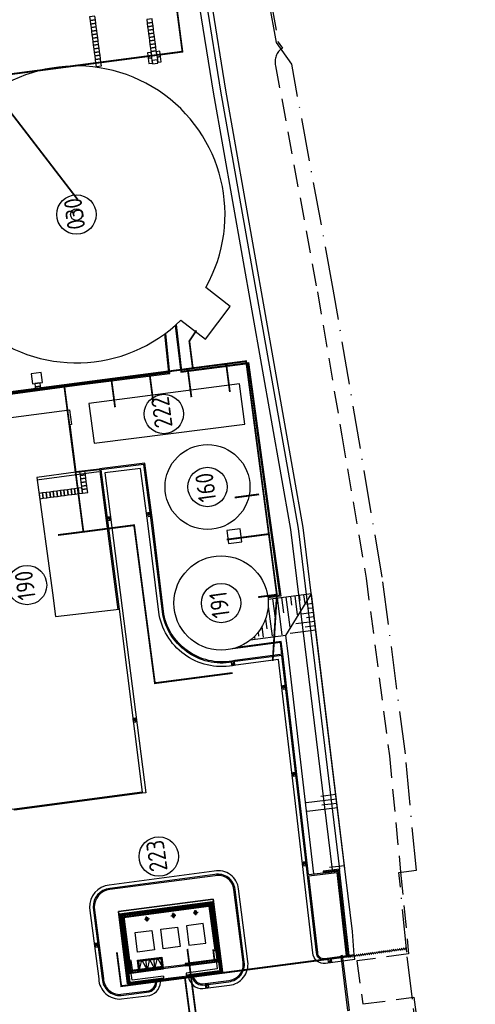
# Model space of a CAD drawing. Header units: metres. Extents: x 118125 to 118320, y 454784 to 455719.
# Tile 27 of 30: x 118253 to 118304, y 455209 to 455319. Entities that reach past the tile are written whole.
import ezdxf

# ---------------------------------------------------------------- set-up
doc = ezdxf.new("R2010")
doc.units = ezdxf.units.M
doc.header["$LTSCALE"] = 0.5
for name, pattern in [('ACAD_ISO10W100', [18, 12, -3, 0, -3]), ('DASHED', [19.05, 12.7, -6.35]), ('DASHED2', [0.375, 0.25, -0.125])]:
    doc.linetypes.add(name, pattern=pattern)
for name, color, linetype in [('_damwand', 1, 'Continuous'), ('_gebouwen', 7, 'Continuous'), ('_grastegel 40x60', 252, 'Continuous'), ('_lijngoot', 7, 'Continuous'), ('_molgoot', 7, 'Continuous'), ('_ob10', 7, 'Continuous'), ('_straatkolk', 7, 'Continuous'), ('_tb13', 7, 'Continuous'), ('BL00_WERKGRENS', 5, 'DASHED2'), ('Grens', 1, 'ACAD_ISO10W100'), ('KABELLOOP', 6, 'Continuous'), ('OL24_TALUD', 252, 'Continuous')]:
    doc.layers.add(name, color=color, linetype=linetype)
doc.layers.add('_hekwerk', color=7, linetype='Continuous', lineweight=50)
doc.styles.add('ISO', font='gbenor.shx')
pattern_1 = [(141.6844, (118285.58443, 455214.332), (-0.0984238, -0.1245565), [])]

# ---------------------------------------------------------------- blocks, each defined once
blk = doc.blocks.new('*U9')
at = {"layer": '_straatkolk'}
blk.add_hatch(color=256, dxfattribs=at).paths.add_polyline_path([(0.2, -0.15), (0.2, 0.15), (-0.2, -0.15)])
blk.add_lwpolyline([(0.2, -0.15), (0.2, 0.15), (-0.2, 0.15), (-0.2, -0.15)], close=True, dxfattribs=at)
blk.add_lwpolyline([(-0.2, -0.15), (0.2, 0.15)], dxfattribs=at)
blk = doc.blocks.new('talud2')
at = {"layer": 'OL24_TALUD'}
for points in [[(0, 0), (0, 3.4)], [(0.5, 0), (0.5, 1.7)]]:
    blk.add_lwpolyline(points, dxfattribs=at)
blk = doc.blocks.new('blowergebouw')
for p, q in [((0, 6580), (0, 10550)), ((0, 10550), (1445, 10550)), ((100, 6580), (100, 10450)), ((100, 10450), (1445, 10450)), ((220, 6555), (220, 10330)), ((220, 10330), (1470, 10330)), ((470, 6555), (470, 10080)), ((470, 10080), (1470, 10080)), ((1335, 9930), (1335, 9905)), ((2675, 9930), (1335, 9930)), ((1445, 10450), (1445, 10550)), ((1470, 10080), (1470, 10330)), ((1475, 10404), (1475, 10080)), ((1529, 10469), (1541, 10469)), ((1529, 10404), (1541, 10404)), ((1546, 10469), (2470, 10469)), ((2470, 10430), (1552, 10430)), ((1566, 10430), (2470, 10430)), ((1566, 10404), (2483, 10404)), ((2481, 10469), (2469, 10469)), ((2481, 10404), (2469, 10404)), ((2535, 10404), (2535, 10080)), ((2540, 10330), (7800, 10330)), ((2540, 10080), (2540, 10330)), ((2540, 10080), (7550, 10080)), ((2565, 10550), (8020, 10550)), ((2565, 10450), (2565, 10550)), ((2565, 10550), (2565, 10450)), ((2565, 10450), (7920, 10450)), ((2675, 9905), (2675, 9930)), ((7550, 10080), (7550, 470)), ((7800, 10330), (7800, 220)), ((7920, 10450), (7920, 100)), ((8020, 10550), (8020, 0)), ((1335, 9905), (2675, 9905)), ((7050, 7835), (7050, 7265)), ((6764, 7550), (7335, 7550)), ((0, 6580), (100, 6580)), ((81, 6496), (81, 6484)), ((81, 6375), (81, 4182)), ((120, 4195), (120, 6368)), ((120, 6355), (120, 4195)), ((146, 6496), (146, 6484)), ((146, 6355), (146, 4195)), ((470, 6555), (220, 6555)), ((81, 5280), (81, 5268)), ((146, 5280), (146, 5268)), ((6764, 4550), (7335, 4550)), ((7050, 4835), (7050, 4265)), ((0, 0), (0, 3970)), ((100, 3970), (0, 3970)), ((81, 4054), (81, 4066)), ((100, 100), (100, 3970)), ((146, 4054), (146, 4066)), ((220, 220), (220, 3995)), ((470, 3995), (220, 3995)), ((470, 470), (470, 3995)), ((7050, 2335), (7050, 1765)), ((6764, 2050), (7335, 2050)), ((1445, 0), (0, 0)), ((1445, 100), (100, 100)), ((1470, 220), (220, 220)), ((1470, 470), (470, 470)), ((1335, 620), (1335, 645)), ((1335, 645), (2675, 645)), ((2675, 620), (1335, 620)), ((1445, 100), (1445, 0)), ((1470, 470), (1470, 220)), ((1529, 146), (1541, 146)), ((1529, 81), (1541, 81)), ((1546, 81), (2470, 81)), ((2470, 120), (1552, 120)), ((1566, 146), (2483, 146)), ((1566, 120), (2470, 120)), ((2481, 146), (2469, 146)), ((2481, 81), (2469, 81)), ((7550, 470), (2540, 470)), ((2540, 470), (2540, 220)), ((7800, 220), (2540, 220)), ((7920, 100), (2565, 100)), ((2565, 100), (2565, 0)), ((2565, 0), (2565, 100)), ((2675, 645), (2675, 620)), ((8020, 0), (2565, 0))]:
    blk.add_line(p, q)
at = {"lineweight": -3, "ltscale": 2}
for p, q in [((81, 6368), (120, 6368)), ((85, 6368), (120, 6368)), ((81, 5152), (120, 5152)), ((85, 5152), (120, 5152)), ((81, 4182), (120, 4182)), ((85, 4182), (120, 4182))]:
    blk.add_line(p, q, dxfattribs=at)
at = {"lineweight": -3}
for p, q in [((1435, 515), (1430, 520)), ((1435, 495), (1435, 515)), ((2575, 495), (2575, 515))]:
    blk.add_line(p, q, dxfattribs=at)
at = {"flags": 128}
for points in [[(202, 6634, 0.4142136), (212, 6644), (212, 6701, -0.4142136), (217, 6706), (220, 6706), (220, 10330), (1319, 10330), (1319, 10333, -0.4142136), (1324, 10338), (1381, 10338, 0.4142136), (1391, 10348), (1391, 10390), (160, 10390), (160, 6634)], [(1319, 10330), (1319, 10333, -0.4142136), (1324, 10338), (1381, 10338, 0.4142136), (1391, 10348), (1391, 10405, -0.4142136), (1396, 10410), (1399, 10410), (1399, 10330)], [(2691, 10330), (2691, 10333, 0.4142136), (2686, 10338), (2629, 10338, -0.4142136), (2619, 10348), (2619, 10405, 0.4142136), (2614, 10410), (2611, 10410), (2611, 10330)], [(7860, 160), (7860, 10390), (2619, 10390), (2619, 10348, 0.4142136), (2629, 10338), (2686, 10338, -0.4142136), (2691, 10333), (2691, 10330), (7800, 10330), (7800, 220), (2691, 220), (2691, 217, -0.4142136), (2686, 212), (2629, 212, 0.4142136), (2619, 202), (2619, 160)], [(220, 6706), (217, 6706, 0.4142136), (212, 6701), (212, 6644, -0.4142136), (202, 6634), (145, 6634, 0.4142136), (140, 6629), (140, 6626), (220, 6626)], [(220, 3844), (217, 3844, -0.4142136), (212, 3849), (212, 3906, 0.4142136), (202, 3916), (145, 3916, -0.4142136), (140, 3921), (140, 3924), (220, 3924)], [(1391, 160), (1391, 202, 0.4142136), (1381, 212), (1324, 212, -0.4142136), (1319, 217), (1319, 220), (220, 220), (220, 3844), (217, 3844, -0.4142136), (212, 3849), (212, 3906, 0.4142136), (202, 3916), (160, 3916), (160, 160)], [(1319, 220), (1319, 217, 0.4142136), (1324, 212), (1381, 212, -0.4142136), (1391, 202), (1391, 145, 0.4142136), (1396, 140), (1399, 140), (1399, 220)], [(2691, 220), (2691, 217, -0.4142136), (2686, 212), (2629, 212, 0.4142136), (2619, 202), (2619, 145, -0.4142136), (2614, 140), (2611, 140), (2611, 220)]]:
    blk.add_lwpolyline(points, format="xyb", close=True, dxfattribs=at)
for points in [[(1424, 10348), (1444, 10348), (1444, 10340), (1470, 10340), (1470, 10465), (1445, 10465), (1445, 10450), (1399, 10450), (1399, 10340), (1424, 10340)], [(1460, 10080), (1460, 9930), (1435, 9930), (1435, 10080)], [(2586, 10348), (2565, 10348), (2565, 10340), (2540, 10340), (2540, 10465), (2565, 10465), (2565, 10450), (2611, 10450), (2611, 10340), (2586, 10340)], [(2550, 10080), (2550, 9930), (2575, 9930), (2575, 10080)], [(202, 6600), (202, 6580), (210, 6580), (210, 6555), (85, 6555), (85, 6580), (100, 6580), (100, 6626), (210, 6626), (210, 6600)], [(202, 3949), (202, 3969), (210, 3969), (210, 3995), (85, 3995), (85, 3970), (100, 3970), (100, 3924), (210, 3924), (210, 3949)], [(1424, 202), (1444, 202), (1444, 210), (1470, 210), (1470, 85), (1445, 85), (1445, 100), (1399, 100), (1399, 210), (1424, 210)], [(1460, 470), (1460, 620), (1435, 620), (1435, 470)], [(2586, 202), (2565, 202), (2565, 210), (2540, 210), (2540, 85), (2565, 85), (2565, 100), (2611, 100), (2611, 210), (2586, 210)], [(2550, 470), (2550, 620), (2575, 620), (2575, 470)]]:
    blk.add_lwpolyline(points, close=True)
at = {"const_width": 2}
for points in [[(1460, 10469), (1528, 10469), (1527, 10469), (1527, 10404), (1477, 10404), (1477, 10469), (1460, 10469)], [(1527, 10461), (1536, 10461), (1534, 10461)], [(1527, 10404), (1547, 10404)], [(1553, 10412), (1540, 10412), (1540, 10469), (1531, 10469)], [(2457, 10412), (2470, 10412), (2470, 10469), (2479, 10469)], [(2483, 10404), (2463, 10404)], [(2483, 10461), (2474, 10461), (2476, 10461)], [(2550, 10469), (2482, 10469), (2483, 10469), (2483, 10404), (2533, 10404), (2533, 10469), (2550, 10469)], [(81, 6565), (81, 6497), (81, 6498), (146, 6498), (146, 6548), (81, 6548), (81, 6565)], [(81, 6494), (81, 6355), (81, 6375), (146, 6375)], [(138, 6472), (138, 6485), (81, 6485), (81, 6494)], [(89, 6498), (89, 6489), (89, 6491)], [(146, 6375), (146, 6355), (120, 6355), (120, 6375)], [(146, 6375), (146, 6473), (138, 6473)], [(146, 6498), (146, 6478)], [(81, 5409), (81, 5281), (81, 5282), (146, 5282), (146, 5392), (81, 5392), (81, 5409)], [(81, 5278), (81, 5139), (81, 5159), (146, 5159)], [(138, 5256), (138, 5269), (81, 5269), (81, 5278)], [(89, 5282), (89, 5273), (89, 5275)], [(146, 5392), (146, 5412), (120, 5412), (120, 5392)], [(146, 5159), (146, 5139), (120, 5139), (120, 5159)], [(146, 5159), (146, 5257), (138, 5257)], [(146, 5282), (146, 5262)], [(81, 4056), (81, 4195), (81, 4175), (146, 4175)], [(138, 4078), (138, 4065), (81, 4065), (81, 4056)], [(81, 3985), (81, 4053), (81, 4052), (146, 4052), (146, 4002), (81, 4002), (81, 3985)], [(89, 4052), (89, 4061), (89, 4059)], [(146, 4175), (146, 4195), (120, 4195), (120, 4175)], [(146, 4175), (146, 4077), (138, 4077)], [(146, 4052), (146, 4072)], [(1460, 81), (1528, 81), (1527, 81), (1527, 146), (1477, 146), (1477, 81), (1460, 81)], [(1527, 146), (1547, 146)], [(1527, 89), (1536, 89), (1534, 89)], [(1553, 138), (1540, 138), (1540, 81), (1531, 81)], [(2457, 138), (2470, 138), (2470, 81), (2479, 81)], [(2483, 146), (2463, 146)], [(2483, 89), (2474, 89), (2476, 89)], [(2550, 81), (2482, 81), (2483, 81), (2483, 146), (2533, 146), (2533, 81), (2550, 81)]]:
    blk.add_lwpolyline(points, dxfattribs=at)
at = {"flags": 128}
for points in [[(1340, 9210), (2600, 9210), (2600, 6450), (1340, 6450), (1340, 9210)], [(1395, 9155), (2545, 8713), (1395, 8272), (2545, 8272), (2545, 7830), (1395, 8272), (1395, 7388), (2545, 7830), (2545, 7388), (1395, 7388), (2545, 6947), (1395, 6505)], [(1470, 9080), (2470, 9080), (2470, 6580), (1470, 6580), (1470, 9080)]]:
    blk.add_lwpolyline(points, dxfattribs=at)
blk.add_lwpolyline([(1395, 9155), (2545, 9155), (2545, 6505), (1395, 6505)], close=True, dxfattribs=at)
for centre, start, end in [((7050, 7550), 90, 270), ((7050, 7550), 270, 90), ((7050, 4550), 90, 270), ((7050, 4550), 270, 90), ((7050, 2050), 90, 270), ((7050, 2050), 270, 90)]:
    blk.add_arc(centre, 178, start, end)

msp = doc.modelspace()

# ---------------------------------------------------------------- hatches: boundary and pattern name
at = {"layer": '_damwand'}
h = msp.add_hatch(dxfattribs=at)
h.set_pattern_fill('ANSI31', color=42, scale=0.05, style=0)
h.set_pattern_definition(pattern_1)
h.paths.add_polyline_path([(118289.61, 455214.05), (118288.55, 455223.69), (118286.71, 455223.47), (118286.73, 455223.27), (118288.37, 455223.47), (118289.41, 455214.02)])
h = msp.add_hatch(dxfattribs=at)
h.set_pattern_fill('ANSI31', color=0, scale=0.05, style=0)
h.set_pattern_definition(pattern_1)
h.paths.add_polyline_path([(118289.41, 455214.02), (118289.43, 455213.82), (118296.02, 455214.73), (118296, 455214.93)])

# ---------------------------------------------------------------- linework, layer by layer
msp.add_lwpolyline([(118289.65, 455207.93), (118288.88, 455214.03), (118288.68, 455214), (118289.45, 455207.91)], close=True)
msp.add_lwpolyline([(118290.25, 455213.6), (118290.21, 455213.93)])
at = {"ltscale": 0.002}
msp.add_circle((118259.14, 455296.86), 0.65, dxfattribs=at)
at = {"layer": '_damwand', "color": 0}
msp.add_lwpolyline([(118289.61, 455214.05), (118288.55, 455223.69), (118286.71, 455223.47), (118286.73, 455223.27), (118288.37, 455223.47), (118289.41, 455214.02)], close=True, dxfattribs=at)
at = {"layer": '_gebouwen'}
for p, q in [((118254.7, 455267.22), (118261.66, 455268.14)), ((118264.1, 455218.68), (118274.32, 455220.02)), ((118264.21, 455218.6), (118274.23, 455219.91)), ((118264.35, 455218.5), (118274.13, 455219.78)), ((118264.46, 455218.41), (118274.04, 455219.67)), ((118274.04, 455219.67), (118274.84, 455213.61)), ((118274.13, 455219.78), (118274.95, 455213.53)), ((118274.23, 455219.91), (118275.08, 455213.42)), ((118274.32, 455220.02), (118275.2, 455213.34)), ((118264.98, 455212), (118264.1, 455218.68)), ((118265.06, 455212.11), (118264.21, 455218.6)), ((118265.17, 455212.24), (118264.35, 455218.5)), ((118265.25, 455212.36), (118264.46, 455218.41)), ((118268.82, 455212.6), (118265.06, 455212.11)), ((118268.8, 455212.72), (118265.17, 455212.24)), ((118268.79, 455212.82), (118265.25, 455212.36)), ((118268.79, 455212.82), (118268.83, 455212.5)), ((118268.8, 455212.72), (118271.31, 455213.05)), ((118268.82, 455212.6), (118271.33, 455212.93)), ((118274.84, 455213.61), (118271.3, 455213.15)), ((118271.3, 455213.15), (118271.34, 455212.83)), ((118274.95, 455213.53), (118271.31, 455213.05)), ((118275.08, 455213.42), (118271.33, 455212.93)), ((118275.2, 455213.34), (118271.34, 455212.83)), ((118268.83, 455212.5), (118264.98, 455212))]:
    msp.add_line(p, q, dxfattribs=at)
for points in [[(118287.75, 455223.6), (118283.12, 455261.66), (118274.46, 455310.53), (118272.73, 455321.21), (118273.64, 455320.64), (118275.25, 455310.66), (118283.91, 455261.78), (118288.55, 455223.68)], [(118260.53, 455275.76), (118261.13, 455271.31), (118277.96, 455273.42), (118277.38, 455277.95), (118260.53, 455275.76)]]:
    msp.add_lwpolyline(points, dxfattribs=at)
msp.add_lwpolyline([(118273.59, 455288.7, 14.446878), (118270.81, 455285.07), (118273.55, 455282.94), (118276.33, 455286.57)], format="xyb", close=True, dxfattribs=at)
for points in [[(118255.34, 455278.1), (118255.2, 455279.21), (118254.08, 455279.06), (118254.22, 455277.95)], [(118256.82, 455251.95), (118263.9, 455252.74), (118266.47, 455232.3), (118251.92, 455230.36), (118249.17, 455250.75), (118249.53, 455250.88), (118249.02, 455254.77), (118246.68, 455273.5), (118258.37, 455275.05), (118258.59, 455273.38), (118258.4, 455273.34), (118259.07, 455268.05), (118254.73, 455267.48), (118256.46, 455254.59)], [(118277.62, 455260.28), (118277.44, 455261.72), (118275.95, 455261.53), (118276.14, 455260.09), (118277.62, 455260.28)], [(118264.86, 455210.87), (118275.47, 455212.23), (118274.44, 455220.32), (118263.83, 455218.97)], [(118268.85, 455214.8), (118268.57, 455216.98), (118270.45, 455217.22), (118270.73, 455215.05)], [(118273.6, 455215.42), (118273.31, 455217.6), (118271.43, 455217.35), (118271.72, 455215.18)], [(118265.98, 455214.42), (118265.7, 455216.6), (118267.58, 455216.85), (118267.86, 455214.67)]]:
    msp.add_lwpolyline(points, close=True, dxfattribs=at)
for centre, radius in [((118259.14, 455296.86), 2.2), ((118268.91, 455274.57), 2.2), ((118273.79, 455266.41), 4.74), ((118273.79, 455266.41), 2.2), ((118275.31, 455253.44), 5.27), ((118253.62, 455255.45), 2.2), ((118275.31, 455253.44), 2.2), ((118268.34, 455225.1), 2.2)]:
    msp.add_circle(centre, radius, dxfattribs=at)
at = {"layer": '_grastegel 40x60'}
for points in [[(118261.26, 455318.63), (118261.21, 455319.03), (118260.61, 455318.95), (118260.66, 455318.55)], [(118261.31, 455318.24), (118261.26, 455318.63), (118260.66, 455318.55), (118260.72, 455318.16)], [(118261.36, 455317.84), (118261.31, 455318.24), (118260.72, 455318.16), (118260.77, 455317.76)], [(118267.64, 455318.34), (118267.59, 455318.74), (118267, 455318.66), (118267.05, 455318.26)], [(118267.7, 455317.94), (118267.64, 455318.34), (118267.05, 455318.26), (118267.1, 455317.86)], [(118261.41, 455317.44), (118261.36, 455317.84), (118260.77, 455317.76), (118260.82, 455317.36)], [(118261.47, 455317.05), (118261.41, 455317.44), (118260.82, 455317.36), (118260.87, 455316.97)], [(118267.75, 455317.55), (118267.7, 455317.94), (118267.1, 455317.86), (118267.15, 455317.47)], [(118267.8, 455317.15), (118267.75, 455317.55), (118267.15, 455317.47), (118267.21, 455317.07)], [(118267.85, 455316.75), (118267.8, 455317.15), (118267.21, 455317.07), (118267.26, 455316.67)], [(118261.52, 455316.65), (118261.47, 455317.05), (118260.87, 455316.97), (118260.92, 455316.57)], [(118261.57, 455316.25), (118261.52, 455316.65), (118260.92, 455316.57), (118260.98, 455316.18)], [(118261.62, 455315.86), (118261.57, 455316.25), (118260.98, 455316.18), (118261.03, 455315.78)], [(118267.9, 455316.36), (118267.85, 455316.75), (118267.26, 455316.67), (118267.31, 455316.28)], [(118267.96, 455315.96), (118267.9, 455316.36), (118267.31, 455316.28), (118267.36, 455315.88)], [(118261.67, 455315.46), (118261.62, 455315.86), (118261.03, 455315.78), (118261.08, 455315.38)], [(118261.73, 455315.06), (118261.67, 455315.46), (118261.08, 455315.38), (118261.13, 455314.99)], [(118261.78, 455314.67), (118261.73, 455315.06), (118261.13, 455314.99), (118261.18, 455314.59)], [(118267.48, 455314.99), (118267.08, 455314.94), (118267.16, 455314.34), (118267.56, 455314.39)], [(118268.01, 455315.56), (118267.96, 455315.96), (118267.36, 455315.88), (118267.41, 455315.48)], [(118268.06, 455315.17), (118268.01, 455315.56), (118267.41, 455315.48), (118267.47, 455315.09)], [(118268.11, 455314.77), (118268.06, 455315.17), (118267.47, 455315.09), (118267.52, 455314.69)], [(118268.47, 455315.12), (118268.07, 455315.07), (118268.15, 455314.47), (118268.55, 455314.52)], [(118261.83, 455314.27), (118261.78, 455314.67), (118261.18, 455314.59), (118261.24, 455314.19)], [(118261.88, 455313.87), (118261.83, 455314.27), (118261.24, 455314.19), (118261.29, 455313.8)], [(118261.93, 455313.48), (118261.88, 455313.87), (118261.29, 455313.8), (118261.34, 455313.4)], [(118267.56, 455314.39), (118267.16, 455314.34), (118267.24, 455313.75), (118267.64, 455313.8)], [(118268.24, 455313.78), (118268.19, 455314.17), (118267.6, 455314.1), (118267.65, 455313.7)], [(118268.55, 455314.52), (118268.15, 455314.47), (118268.23, 455313.88), (118268.63, 455313.93)], [(118255.13, 455277.67), (118255.08, 455278.06), (118254.48, 455277.99), (118254.54, 455277.59)], [(118255.17, 455277.35), (118255.13, 455277.67), (118254.54, 455277.59), (118254.58, 455277.27)], [(118260.14, 455267.78), (118260.09, 455268.18), (118259.49, 455268.1), (118259.55, 455267.7)], [(118260.19, 455267.38), (118260.14, 455267.78), (118259.55, 455267.7), (118259.6, 455267.31)], [(118260.24, 455266.99), (118260.19, 455267.38), (118259.6, 455267.31), (118259.65, 455266.91)], [(118260.3, 455266.59), (118260.24, 455266.99), (118259.65, 455266.91), (118259.7, 455266.51)], [(118260.35, 455266.2), (118260.3, 455266.59), (118259.7, 455266.51), (118259.75, 455266.12)], [(118255.36, 455265.75), (118254.97, 455265.69), (118255.05, 455265.1), (118255.44, 455265.15)], [(118255.76, 455265.8), (118255.36, 455265.75), (118255.44, 455265.15), (118255.84, 455265.2)], [(118256.16, 455265.85), (118255.76, 455265.8), (118255.84, 455265.2), (118256.24, 455265.26)], [(118256.55, 455265.9), (118256.16, 455265.85), (118256.24, 455265.26), (118256.63, 455265.31)], [(118256.95, 455265.95), (118256.55, 455265.9), (118256.63, 455265.31), (118257.03, 455265.36)], [(118257.35, 455266.01), (118256.95, 455265.95), (118257.03, 455265.36), (118257.43, 455265.41)], [(118257.74, 455266.06), (118257.35, 455266.01), (118257.43, 455265.41), (118257.82, 455265.46)], [(118258.14, 455266.11), (118257.74, 455266.06), (118257.82, 455265.46), (118258.22, 455265.52)], [(118258.54, 455266.16), (118258.14, 455266.11), (118258.22, 455265.52), (118258.62, 455265.57)], [(118258.93, 455266.21), (118258.54, 455266.16), (118258.62, 455265.57), (118259.01, 455265.62)], [(118259.33, 455266.27), (118258.93, 455266.21), (118259.01, 455265.62), (118259.41, 455265.67)], [(118259.73, 455266.32), (118259.33, 455266.27), (118259.41, 455265.67), (118259.81, 455265.72)], [(118260.4, 455265.8), (118260.35, 455266.2), (118259.75, 455266.12), (118259.81, 455265.72)]]:
    msp.add_lwpolyline(points, close=True, dxfattribs=at)
at = {"layer": '_hekwerk', "lineweight": -2}
msp.add_lwpolyline([(118288.89, 455213.95), (118290.19, 455214.13), (118290, 455216.74), (118288.3, 455230.7), (118284.5, 455261.88), (118275.84, 455310.77), (118274.23, 455320.74)], dxfattribs=at)
at = {"layer": '_lijngoot'}
msp.add_lwpolyline([(118266.47, 455232.3), (118266.49, 455232.18), (118252.23, 455230.28), (118252.21, 455230.4), (118266.47, 455232.3)], dxfattribs=at)
at = {"layer": '_molgoot'}
for points in [[(118290.26, 455213.6), (118286.99, 455213.15, -0.44804), (118285.58, 455214.33), (118283.55, 455231.67), (118281.74, 455247.11), (118276.94, 455246.49, -0.420368), (118268.39, 455252.11), (118267.14, 455262.36), (118266.32, 455268.49), (118262.31, 455267.99), (118263.3, 455260.43), (118266.88, 455232.23), (118266.48, 455232.18)], [(118271.65, 455211.74, 0.390822), (118273.28, 455210.34), (118276.23, 455210.71, 0.419555), (118278.3, 455213.36), (118277.27, 455221.48, 0.435742), (118274.55, 455223.48), (118262.81, 455221.92, 0.397682), (118260.61, 455219.37), (118261.63, 455211.43, 0.422133), (118264.16, 455209.18), (118267.34, 455209.58, 0.390973), (118268.51, 455211.34), (118271.65, 455211.74)]]:
    msp.add_lwpolyline(points, format="xyb", dxfattribs=at)
at = {"layer": '_ob10'}
for points in [[(118270.18, 455284.48), (118270.8, 455279.26), (118278.28, 455280.22), (118280.62, 455263.17), (118281.84, 455254.3), (118280.54, 455254.13)], [(118270.27, 455284.56), (118270.89, 455279.37), (118278.37, 455280.33), (118280.72, 455263.18), (118281.97, 455254.21), (118280.55, 455254.03)], [(118245.34, 455276.03), (118259.47, 455277.93), (118269.48, 455279.19), (118269.07, 455283.15), (118269.03, 455283.54)], [(118245.35, 455275.93), (118259.48, 455277.83), (118269.59, 455279.11), (118269.17, 455283.16), (118269.12, 455283.61)], [(118259.07, 455268.05), (118259.06, 455268.15), (118261.71, 455268.45)], [(118259.07, 455268.05), (118261.73, 455268.35)], [(118282.11, 455247.69), (118281.93, 455249.02), (118276.36, 455248.27)], [(118282.21, 455247.71), (118282.01, 455249.13), (118277.07, 455248.47)]]:
    msp.add_lwpolyline(points, dxfattribs=at)
at = {"layer": '_tb13'}
for points in [[(118285.09, 455223.08), (118284.08, 455231.73), (118282.21, 455247.71), (118276.85, 455247.01, -0.420514), (118268.91, 455252.19), (118267.67, 455262.43), (118266.78, 455269.08), (118261.71, 455268.45), (118262.77, 455260.36), (118263.77, 455252.72)], [(118289.42, 455213.89), (118286.93, 455213.54, -0.454133), (118285.98, 455214.36), (118283.95, 455231.71), (118282.09, 455247.56), (118276.87, 455246.89, -0.420477), (118268.78, 455252.17), (118267.54, 455262.41), (118266.67, 455268.94), (118261.86, 455268.34), (118262.9, 455260.38), (118263.9, 455252.74)], [(118272.05, 455211.79, 0.388492), (118273.25, 455210.74), (118276.18, 455211.11, 0.420093), (118277.9, 455213.31), (118276.87, 455221.43, 0.437743), (118274.61, 455223.09), (118262.86, 455221.53, 0.396277), (118261.01, 455219.4), (118262.03, 455211.46, 0.422924), (118264.13, 455209.57), (118267.27, 455209.97, 0.390824), (118268.11, 455211.29, 0.390824)], [(118290.19, 455214.13), (118286.91, 455213.67, -0.457179), (118286.11, 455214.37), (118285.11, 455222.95)]]:
    msp.add_lwpolyline(points, format="xyb", dxfattribs=at)
msp.add_lwpolyline([(118267.98, 455211.27), (118264.86, 455210.87), (118263.83, 455218.97), (118274.44, 455220.32), (118275.47, 455212.23), (118272.18, 455211.81, 0.386621), (118273.24, 455210.87), (118276.16, 455211.24, 0.420305), (118277.77, 455213.29), (118276.74, 455221.42, 0.438536), (118274.63, 455222.96), (118262.88, 455221.4, 0.395728), (118261.14, 455219.41), (118262.16, 455211.47, 0.423235), (118264.11, 455209.7), (118267.24, 455210.1, 0.38846), (118267.98, 455211.27)], format="xyb", close=True, dxfattribs=at)
for points in [[(118285.09, 455223.08), (118288.37, 455223.47), (118289.41, 455214.02)], [(118285.11, 455222.95), (118285.11, 455222.95), (118288.26, 455223.32), (118289.28, 455214), (118289.28, 455214)]]:
    msp.add_lwpolyline(points, dxfattribs=at)
at = {"layer": 'BL00_WERKGRENS', "color": 0, "ltscale": 20}
msp.add_lwpolyline([(118280.36, 455323.63), (118281.68, 455316.15), (118282.16, 455315.47, 0.326572), (118281.4, 455313.48), (118286.08, 455288.21), (118288.81, 455272.14), (118291.51, 455256.22), (118294.12, 455236.37), (118295.37, 455223.36), (118295.37, 455223.36), (118295.37, 455223.36), (118295.37, 455223.36), (118296.27, 455214.23), (118296.27, 455214.23), (118290.48, 455213.43), (118291.16, 455208.62), (118296.86, 455209.37), (118296.86, 455209.37), (118297.66, 455203.4)], format="xyb", dxfattribs=at)
at = {"layer": 'Grens', "color": 0, "ltscale": 0.8}
msp.add_lwpolyline([(118151.61, 455337.11), (118154.85, 455285.51), (118175.84, 455149.91), (118200.24, 455148.02), (118218.32, 455148.69), (118255.06, 455153.49), (118260.06, 455154.21), (118295.02, 455158.78), (118303.72, 455159.82), (118300.77, 455193.85), (118299.45, 455203.64), (118297.46, 455203.37), (118296.69, 455209.14), (118296.05, 455214.4), (118295.18, 455223.33), (118297.13, 455223.57), (118295.91, 455236.57), (118293.32, 455256.33), (118287.85, 455288.53), (118283.2, 455313.67), (118281.49, 455316.08), (118280.2, 455323.41)], dxfattribs=at)
at = {"layer": 'KABELLOOP', "linetype": 'DASHED', "const_width": 0.2}
for points in [[(118271.15, 455328.41), (118269.28, 455328.17), (118270.99, 455315.07), (118238.03, 455310.75)], [(118248.82, 455312.16), (118259.29, 455298.53)], [(118272.15, 455279.68), (118271.76, 455282.72), (118272.55, 455283.91)], [(118242.61, 455275.82), (118278.11, 455280.47), (118281.54, 455254.37), (118279.45, 455254.1)], [(118271.99, 455276.45), (118271.58, 455279.61)], [(118276.29, 455277.02), (118275.89, 455280.09)], [(118267.73, 455275.89), (118267.32, 455279.05)], [(118257.08, 455261.04), (118259.92, 455261.4), (118257.77, 455277.8)], [(118263.46, 455275.33), (118263.04, 455278.49)], [(118276.83, 455265.23), (118279.56, 455265.59)], [(118259.92, 455261.4), (118265.59, 455262.14), (118267.91, 455244.48), (118276.59, 455245.62)], [(118275.94, 455260.53), (118280.65, 455261.15)], [(118281.54, 455254.37), (118281.08, 455246.96)], [(118271.54, 455214.78), (118273.39, 455200.64)], [(118289.7, 455213.96), (118264.15, 455210.61), (118263.66, 455214.4)], [(118271.25, 455211.67), (118273.14, 455197.31)]]:
    msp.add_lwpolyline(points, dxfattribs=at)
at = {"layer": 'OL24_TALUD'}
for points in [[(118289.14, 455223.76), (118289.14, 455223.76), (118285.4, 455254.48), (118280.57, 455253.85)], [(118282.54, 455249.81), (118285.4, 455254.48)], [(118281.06, 455253.91), (118281.35, 455251.75)], [(118281.56, 455253.98), (118282.1, 455249.89)], [(118282.06, 455254.04), (118282.28, 455252.36)], [(118282.55, 455254.11), (118282.99, 455250.74)], [(118283.05, 455254.17), (118283.18, 455253.19)], [(118283.54, 455254.24), (118283.82, 455252.11)], [(118284.04, 455254.3), (118284.12, 455253.72)], [(118284.53, 455254.37), (118284.66, 455253.4)], [(118285.54, 455253.37), (118284.86, 455253.29)], [(118280.57, 455253.06), (118281.01, 455249.75)], [(118285.66, 455252.37), (118284.27, 455252.21)], [(118285.6, 455252.87), (118285.11, 455252.82)], [(118280.26, 455251.62), (118280.41, 455250.54)], [(118285.78, 455251.38), (118283.67, 455251.12)], [(118285.72, 455251.88), (118284.87, 455251.78)], [(118279.45, 455250.17), (118279.5, 455249.75)], [(118279.86, 455250.78), (118280.02, 455249.62)], [(118285.9, 455250.39), (118283.04, 455250.05)], [(118285.84, 455250.89), (118284.71, 455250.75)], [(118285.69, 455223.15), (118284.68, 455231.8), (118282.8, 455247.78), (118282.54, 455249.81), (118278.56, 455249.28)], [(118279.03, 455249.71), (118279.06, 455249.49)], [(118289.1, 455224.08), (118287.42, 455223.88)]]:
    msp.add_lwpolyline(points, dxfattribs=at)

# ---------------------------------------------------------------- block references
at = {"layer": '_gebouwen', "xscale": 0.0009975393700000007, "yscale": 0.0009975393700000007, "zscale": 0.0009975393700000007, "rotation": 97.46987594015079}
msp.add_blockref('blowergebouw', (118275.4, 455212.13), dxfattribs=at)
at = {"layer": '_molgoot'}
for p, rotation in [((118267.27, 455263.34), 97.45761760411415), ((118262.73, 455262.87), 97.45761760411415), ((118276.64, 455246.69), 7.457617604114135), ((118282.36, 455244.02), 97.45761760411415), ((118265.61, 455240.34), 97.45761760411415), ((118283.5, 455234.29), 97.45761760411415), ((118284.67, 455224.29), 97.45761760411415), ((118261.4, 455215.2), 97.45761760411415), ((118287.47, 455213.47), 7.457617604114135), ((118273.73, 455210.65), 187.262362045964)]:
    msp.add_blockref('*U9', p, dxfattribs=dict(at, rotation=rotation))
at = {"layer": 'OL24_TALUD', "color": 252, "rotation": 96.93679876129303}
for p in [(118288.2, 455231.53), (118288.32, 455230.54)]:
    msp.add_blockref('talud2', p, dxfattribs=at)

# ---------------------------------------------------------------- texts
at = {"layer": '_gebouwen', "style": 'ISO'}
for s, p in [('030', (118260.15, 455295.33)), ('222', (118269.9, 455273.16)), ('160', (118274.79, 455264.88)), ('190', (118254.62, 455253.92)), ('191', (118276.31, 455251.91)), ('223', (118269.34, 455223.57))]:
    msp.add_text(s, height=1.995, rotation=97.7506, dxfattribs=at).set_placement(p)

doc.saveas('drawing.dxf')
